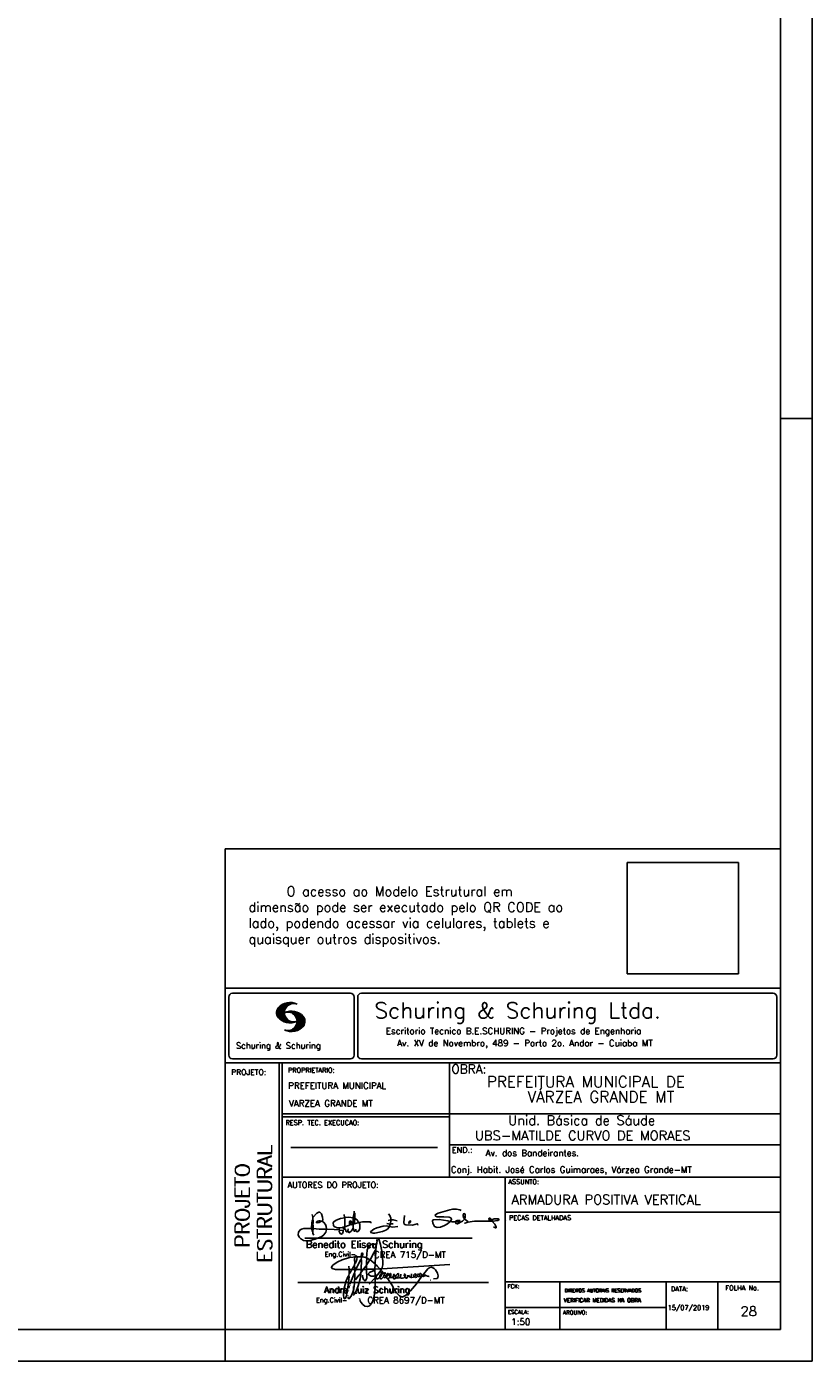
# Model space of a CAD drawing. Extents: x 0 to 119, y 0 to 84.
# Tile 14 of 15: x 94 to 119, y 0 to 42. Entities that reach past the tile are written whole.
import ezdxf

# ---------------------------------------------------------------- set-up
doc = ezdxf.new("R2010")
doc.units = 0
doc.header["$MEASUREMENT"] = 0
doc.layers.get('0').update_dxf_attribs({"linetype": 'CONTINUOUS'})
for name, color, linetype in [('1', 1, 'CONTINUOUS'), ('2', 2, 'CONTINUOUS'), ('8', 8, 'CONTINUOUS')]:
    doc.layers.add(name, color=color, linetype=linetype)
doc.styles.get("Standard").update_dxf_attribs({"font": 'ROMANS.SHX'})
picture_1 = doc.add_image_def('image1.png', size_in_pixel=(300, 300))

# ---------------------------------------------------------------- blocks, each defined once
blk = doc.blocks.new('assinaturabenedito')
at = {"color": 162}
for points in [[(80.21, 160.29), (79.88, 160.45), (79.72, 161.68), (80.29, 161.77), (80.46, 162.01), (80.54, 163.49), (80.37, 163.74), (80.54, 164.8), (80.46, 166.12), (80.29, 166.36), (80.37, 167.51), (82.43, 169.81), (83.41, 170.39), (83.9, 170.39), (84.81, 169.48), (85.38, 167.84), (85.46, 166.36), (85.13, 165.71), (86.12, 164.97), (86.94, 163.98), (87.35, 162.83), (87.43, 161.68), (87.19, 161.52), (83.66, 161.52), (80.46, 161.77)], [(80.46, 167.68), (80.21, 167.84), (79.88, 169.07)], [(96.95, 167.51), (96.79, 169.24)], [(101.55, 163.82), (102.04, 164.31), (102.28, 166.78), (102.28, 167.1), (101.55, 167.19), (101.46, 167.51), (101.96, 170.06), (102.28, 169.81), (102.28, 167.27)], [(101.96, 170.06), (102.04, 170.96)], [(120.99, 164.31), (121.24, 166.12), (121.16, 167.19), (120.66, 168.66), (120.09, 169.57)], [(135.35, 163.57), (135.27, 164.23), (135.11, 164.31), (132.64, 163.57), (129.12, 163.74), (128.62, 163.9), (128.3, 164.15), (128.05, 164.89), (128.46, 168.66)], [(155.13, 165.22), (153.4, 165.22), (152.58, 165.54), (153.16, 166.78), (152.67, 167.35), (151.85, 167.68), (149.14, 168.01), (145.61, 168.01), (144.71, 168.34), (144.46, 168.91), (146.1, 169.9), (152.17, 171.62), (153.65, 171.87), (155.7, 171.87), (157.43, 171.62), (158.08, 171.29)], [(159.89, 166.69), (159.89, 167.1), (160.22, 167.51), (160.22, 168.91), (160.05, 169.48), (159.56, 169.65), (159.23, 168.99), (159.23, 168.42), (159.56, 167.27), (159.8, 167.19)], [(87.43, 161.36), (87.1, 159.8), (86.04, 158.4), (84.97, 157.66), (81.44, 156.27), (78.16, 155.28), (76.68, 155.28), (75.37, 155.53), (73.73, 156.51), (73.15, 157.25), (72.66, 158.56), (72.74, 159.96), (73.65, 161.11), (74.38, 161.52), (75.53, 161.77), (79.64, 161.77)], [(79.55, 161.85), (79.72, 164.8), (79.88, 165.87), (80.21, 166.28)], [(80.21, 160.29), (80.46, 161.6)], [(84.48, 165.54), (84.15, 165.87), (83.57, 165.87), (82.84, 165.71), (82.1, 165.05), (82.59, 164.8), (83.57, 164.97), (84.48, 165.54)], [(84.48, 165.54), (85.05, 165.63)], [(94.08, 161.03), (91.53, 161.36), (87.43, 161.52)], [(94.32, 162.18), (93.09, 162.18), (91.53, 162.83), (91.12, 163.41), (90.96, 164.8), (91.29, 165.38), (92.52, 166.2), (94.82, 167.1), (97.03, 167.43), (97.11, 162.92)], [(94.08, 161.03), (94.32, 162.18), (95.88, 162.34), (96.21, 162.59), (96.95, 162.67)], [(96.87, 161.77), (96.54, 161.77), (95.88, 162.26)], [(96.29, 160.7), (96.87, 161.52)], [(98.59, 160.54), (98.1, 159.96), (97.61, 160.37), (97.36, 161.44), (96.87, 161.6), (97.03, 162.75), (99.08, 163.33), (99.9, 163.9), (100.48, 163.74), (101.3, 164.07), (101.55, 163.9), (101.38, 162.01)], [(101.46, 167.43), (99.17, 167.76), (97.11, 167.51)], [(98.59, 160.54), (99.17, 159.71), (99.58, 159.63), (100.56, 160.62), (101.38, 161.93), (102.12, 160.29), (102.69, 160.78), (103.6, 160.12), (104.42, 160.54), (104.99, 161.85), (104.99, 163.9), (104.66, 164.97), (106.3, 165.3), (110.57, 165.22), (110.74, 164.97), (110.49, 164.56)], [(98.59, 160.54), (98.76, 161.6)], [(99.9, 163.9), (100.48, 164.8), (100.4, 165.63), (99.9, 165.79), (99.49, 165.22), (99.58, 164.23), (99.82, 164.15)], [(101.3, 164.07), (101.55, 167.1)], [(102.04, 164.31), (104.58, 164.97)], [(104.34, 164.97), (103.51, 166.36), (102.69, 166.94), (102.37, 166.94)], [(102.78, 160.78), (102.86, 161.52)], [(110.74, 160.29), (110.57, 159.96), (110.74, 159.63), (111.88, 159.39), (112.87, 159.39), (116.89, 160.21), (118.53, 160.86), (119.68, 161.6), (120.5, 162.83)], [(110.74, 160.29), (112.29, 161.44), (113.94, 162.18), (117.22, 163.08), (118.86, 163.16), (122.22, 162.59), (124.85, 162.83)], [(120.83, 164.15), (119.19, 164.39)], [(121.16, 166.36), (119.76, 166.04)], [(120.83, 164.15), (120.58, 163)], [(120.83, 164.15), (121.07, 164.31), (122.47, 164.23)], [(121.24, 166.2), (121.48, 166.36), (122.55, 166.36), (124.6, 165.87)], [(130.84, 164.8), (130.76, 165.22), (131.25, 165.79), (131.58, 165.71), (131.66, 165.3), (131.41, 164.97), (130.84, 164.8)], [(130.84, 164.8), (130.76, 164.48), (130.92, 164.23)], [(152.26, 165.38), (152.17, 165.54), (151.11, 165.79), (146.68, 166.53), (143.56, 166.36), (143.23, 166.2), (143.15, 165.79), (143.31, 164.56), (144.13, 162.83), (145.61, 162.26), (147.25, 162.51), (149.38, 163.33), (151.02, 164.23), (152.26, 165.38)], [(152.26, 165.38), (152.5, 165.54)], [(155.21, 165.05), (155.13, 165.3), (155.37, 165.71), (156.03, 166.04), (157.26, 166.2), (157.43, 165.87), (157.18, 165.54), (156.6, 165.3), (155.21, 165.05)], [(155.21, 165.05), (155.29, 164.48), (156.19, 164.23), (158.82, 165.63), (159.89, 166.69), (161.36, 165.79), (161.61, 165.3), (161.61, 165.13), (161.12, 164.89), (160.3, 164.64), (159.97, 164.72)], [(161.61, 165.13), (165.22, 165.63), (174, 165.63), (174.41, 165.71), (174.49, 166.28)], [(176.63, 162.1), (176.63, 162.75), (175.81, 164.15), (174.99, 164.97), (174.82, 165.63), (177.36, 166.04), (178.02, 166.28), (178.02, 166.53), (177.78, 166.86), (177.36, 166.94), (175.56, 166.94), (174.66, 166.61), (174.49, 166.36), (173.02, 166.2), (172.61, 166.69), (172.93, 167.19), (173.34, 167.19), (173.75, 166.86), (173.84, 166.45)], [(173.59, 165.63), (173.59, 166.12)], [(174.82, 165.63), (174.58, 165.71)], [(176.63, 162.1), (176.13, 162.1), (175.07, 162.75)], [(176.63, 162.1), (176.63, 162.1)], [(181.55, 165.95), (181.47, 166.12)], [(80.21, 160.29), (80.37, 159.22), (80.87, 158.32)], [(94.08, 161.03), (94.08, 160.86)], [(96.29, 160.7), (94.24, 160.86), (94.08, 160.21), (94.57, 159.14), (95.39, 158.89), (95.8, 159.22), (96.29, 160.29), (96.29, 160.7)]]:
    blk.add_lwpolyline(points, dxfattribs=at)
blk = doc.blocks.new('assinaturanadre')
at = {"color": 162}
for points in [[(-221.7, -2.3), (-221, 0.6), (-220.9, 2.9), (-221.5, 9.6), (-222.8, 15.9), (-224, 19.9), (-224.6, 20.6), (-224.9, 20.7), (-225.2, 20.2), (-225.2, 19.5)], [(-225.9, 15.1), (-226, 13.5), (-226.3, 12), (-226.6, 11.7), (-227.6, 9.5), (-230.5, 4.4), (-229.3, 3.4), (-229.1, 3.4), (-227.4, 1.9), (-226.7, 1.6), (-226.6, 0.8), (-226.9, -2.5), (-226.8, -7.8), (-226.5, -8.7), (-226.9, -9.4), (-226.6, -10.7), (-226.7, -17.3), (-227.1, -21.3), (-227.8, -23.8), (-228.8, -27.2), (-229.6, -28.6), (-230.7, -29.9), (-231.5, -30.5), (-232.5, -30.7), (-234.4, -30.3), (-235.9, -29.2), (-237.4, -27.3), (-238.1, -25.8)], [(-225.3, 18.9), (-225.7, 15.3), (-225.9, 15.1), (-226.3, 15.3), (-226.4, 15.6), (-227.2, 16), (-229.1, 16), (-230.7, 15.2), (-231.9, 13.7), (-232.6, 11.7), (-233, 8.7), (-233.2, 5.9), (-233, 5.4), (-233.3, 2.6), (-233.3, 1.1), (-233.1, 0.6), (-233.3, -0.1), (-233.2, -0.7), (-233.2, -2.6), (-233.7, -2.8), (-235.2, -2.8), (-235.1, -2.2), (-233.4, -0.2)], [(-226.3, 12), (-226.1, 11.9), (-226.1, 10.8), (-226.7, 1.7)], [(-225.3, 18.9), (-225.5, 18.9), (-225.5, 18.5)], [(-225.3, 18.9), (-225.2, 19)], [(-240.5, 6.6), (-246, 6.1), (-251.4, 4.4), (-254.6, 2.9), (-256.8, 1.6), (-258.4, 0.4), (-259, -0.3), (-259.4, -1.1), (-259.4, -1.5), (-258.9, -2.1), (-256.4, -2.8), (-246.5, -3), (-246.2, -2.8), (-246.4, -0.3)], [(-242.2, 0.2), (-243.2, -1.2), (-244, -3), (-246.2, -3)], [(-237.2, 6.7), (-236.9, 6.2), (-237.2, 4.7), (-237.6, 4.3), (-241.1, -3), (-242, -3), (-242.1, 0.8), (-242, 1.5), (-241.5, 1.9), (-240.4, 4.6), (-240.2, 6.6), (-237.4, 6.6), (-237.2, 6.7)], [(-241.9, 6.5), (-242.1, 4.5), (-242, 1.5)], [(-240.5, 6.6), (-240.5, 7), (-241.1, 7.4), (-241.6, 7.2), (-241.8, 6.6)], [(-237.3, 4.5), (-237, 4.1), (-237.1, -2.7), (-237.4, -2.9), (-240.9, -2.9)], [(-240.5, 6.6), (-240.3, 6.6)], [(-237.2, 6.7), (-237, 8.8), (-236.8, 9.3), (-236.5, 9.4), (-236.1, 9.3), (-236, 8.5), (-236.3, 7.1), (-236.6, 6.4), (-236.9, 6.3)], [(-236.5, 6.5), (-235, 6.3), (-233.3, 5.8)], [(-233, 5.4), (-232.7, 5.5), (-230.6, 4.3), (-232.4, 1.6), (-233, 0.9)], [(-230.5, 4.4), (-230.5, 4.4)], [(-226.6, 0.8), (-226.4, 0.8), (-225.2, -0.2), (-225, -0.7), (-223.7, -1.9), (-223.7, -2.4), (-226.8, -2.6)], [(-221.7, -2.3), (-170.7, 0.8)], [(-246.1, -3), (-246.2, -5.8), (-246.1, -6), (-246.4, -7.4), (-246.3, -8.5), (-246.9, -14.5), (-247.6, -20), (-248.4, -23.3), (-249.2, -24.7), (-249.5, -24.9), (-250.1, -24.3), (-250.4, -21.9), (-250.4, -19.9), (-250, -16.8), (-248.4, -11.5), (-246.9, -8), (-246.5, -7.6)], [(-241.9, -4.1), (-242.1, -5.8), (-242, -6), (-242, -7.7), (-242.2, -13.1), (-242.8, -17.4), (-243.4, -20), (-244.7, -22.8), (-246.1, -24.7), (-246.5, -24.9), (-246.8, -24.7), (-247.2, -23.7)], [(-244.3, -3), (-245.3, -5), (-246, -5.8)], [(-242.1, -5.7), (-242.4, -6), (-243.5, -8.3), (-245.6, -14)], [(-242, -2.9), (-243.9, -3)], [(-237.1, -3), (-237.3, -3.9), (-237.3, -4.5), (-237.1, -4.7), (-237.6, -5.8), (-237.4, -6.2), (-238, -9.8), (-238.6, -12.6), (-239.7, -15.9), (-241.8, -20.8), (-242.6, -21.8), (-243.3, -22.1)], [(-241.1, -3), (-241.5, -4), (-241.9, -4.1), (-242, -3.1)], [(-237.6, -5.8), (-239, -7.2), (-241.4, -10.6)], [(-235.3, -2.6), (-235.8, -3), (-237.1, -2.9)], [(-235.9, -3), (-236.1, -3.6), (-237, -4.6)], [(-233.1, -2.8), (-233, -9.3), (-233.2, -9.9), (-233.9, -11.2), (-234.3, -11.3), (-234.9, -11), (-235.4, -10.3), (-236.1, -8.1), (-236.2, -7.2)], [(-226.9, -2.6), (-233.2, -2.7)], [(-226.8, -7.6), (-227.8, -7.9), (-229.6, -7.9), (-230.7, -7.5), (-231.7, -6.7), (-231.8, -6), (-231, -5.1), (-228.3, -3.8), (-227.7, -3.8)], [(-226.9, -9.3), (-231.2, -13.8)], [(-222.4, -3.3), (-222.4, -3.7), (-225, -6.8), (-226.6, -7.4)], [(-226, -8.5), (-226.4, -8.6)], [(-225.1, -6.9), (-226, -8.5), (-225.9, -8.8), (-226, -9.7), (-225.5, -10), (-225, -10), (-223.2, -9)], [(-221.7, -2.3), (-223.6, -2.4)], [(-221.4, -4.9), (-222.2, -5.3), (-222.3, -6.1), (-222.8, -6.7), (-223.1, -8), (-223.1, -8.9), (-222.7, -9.8), (-222.3, -9.9), (-222, -9.8), (-220.5, -8.5)], [(-221.2, -5.1), (-221.3, -6.1), (-221.6, -6.7), (-222.4, -8.1), (-222.9, -8.4)], [(-221.9, -2.4), (-222.4, -3.3), (-222.8, -2.9), (-222.8, -2.6)], [(-222.4, -3.7), (-221.4, -4.4), (-221.4, -4.9), (-220.8, -5.2), (-220.3, -5.9), (-220, -6), (-219.5, -5.3), (-219.1, -5.3), (-219, -5.5), (-219.4, -6.5), (-220, -7), (-220.2, -7.6), (-220.5, -8.5), (-220, -9), (-219.6, -9.1), (-218.4, -8.5), (-217.9, -9.4), (-217.3, -9.7), (-216, -9.1), (-215.7, -8.7), (-215, -9), (-214.3, -9), (-213, -7.8), (-212.9, -7.1), (-212.7, -6.6), (-212.4, -6.6), (-212.2, -6.9), (-212.3, -7.8), (-212.6, -8.1), (-213, -8)], [(-220, -6), (-219.8, -6.7)], [(-219.8, -6.8), (-219.9, -7.1)], [(-219.8, -6.9), (-218.6, -7.9), (-218.3, -7.7), (-217.6, -6.2), (-217.3, -5.8), (-216.9, -6), (-216.8, -6.8), (-217.6, -7.8), (-218.4, -8.2), (-218.5, -8)], [(-218.4, -8.2), (-218.4, -8.5)], [(-190.5, -6.8), (-189.5, -7.3), (-189.8, -7.8), (-190.4, -8.1), (-191.6, -8), (-195.8, -13.7), (-200.2, -18.9), (-203.3, -21.9), (-205, -23), (-206.1, -23.3), (-207.5, -23.2), (-208.5, -22.7), (-210.9, -20.2), (-212.6, -17.7), (-213.8, -15.2), (-216.8, -10.6), (-217.2, -9.8)], [(-215.5, -8.3), (-215.9, -7.7), (-215.9, -6.8), (-215.5, -6), (-215.2, -6), (-215, -6.3), (-214.9, -7.2), (-215.5, -8.3)], [(-215.5, -8.3), (-215.5, -8.6)], [(-212.7, -8.1), (-213, -9.4), (-212.9, -9.8), (-212.3, -10), (-211.2, -9.5), (-210.9, -9.3), (-211.3, -8.6), (-211.3, -8.1), (-210.9, -7.2), (-210, -6.1), (-209.3, -6), (-209.1, -7.2), (-209.5, -8.1), (-210.4, -9.1), (-210.2, -9.4), (-208.7, -9.2), (-207.9, -8.6), (-207.4, -6.8), (-207.5, -6.4)], [(-212.7, -6.6), (-212.9, -6.3)], [(-210.4, -9.1), (-210.9, -9.2)], [(-204.5, -8.1), (-204.5, -8.5), (-205.3, -9.1), (-206.3, -9.5), (-207.5, -9.3), (-207.9, -8.8)], [(-204.5, -8.1), (-204, -7.8), (-204, -7), (-204.4, -6.4), (-204.8, -6.4), (-204.9, -7.7), (-204.5, -8.1)], [(-202.2, -7.2), (-202.1, -8.1), (-203, -9.3), (-203.5, -9.3), (-204.5, -8.6)], [(-201.4, -7.1), (-201.5, -7.5), (-201.3, -8.2), (-200.6, -8.7), (-200, -8.7)], [(-201.1, -6.5), (-201.1, -6.5)], [(-196.3, -7.5), (-197.2, -8.3), (-198.1, -8.7), (-199.2, -9), (-199.8, -9), (-199.9, -8.6), (-199.5, -7.1), (-199.5, -6.2)], [(-196.3, -7.5), (-196.1, -6.8), (-196.2, -6.4), (-197, -6.2), (-197.6, -6.8), (-197.7, -7.3), (-197.7, -7.8), (-197.5, -8.2)], [(-194.8, -7.9), (-195.8, -8.7), (-196.5, -8.8), (-197.2, -8.4)], [(-194.8, -7.2), (-194.3, -6.7), (-194.3, -6.4), (-194.8, -6.7), (-194.8, -7.2)], [(-194.8, -7.2), (-194.8, -8), (-194.6, -8.1), (-193.1, -8.1), (-192.1, -7.8), (-191.7, -8)], [(-192.1, -7.7), (-191.7, -7.1), (-192, -6.5), (-192.6, -6), (-193.1, -6), (-193.3, -7.1), (-192.6, -7.8)], [(-190.5, -6.8), (-191.3, -7.9)], [(-190.5, -6.8), (-190.2, -6.2), (-187.1, -2.4), (-185.6, -1.4), (-184.4, -1.2), (-182.5, -2.2), (-181.3, -3.2), (-179.9, -5.6), (-179.4, -7.6), (-179.6, -8.8), (-180.2, -9.6), (-183, -10)], [(-189.4, -7.2), (-189.1, -7), (-188.8, -7.3)], [(-189.4, -7.2), (-189.2, -7.6), (-188.7, -7.4), (-187.4, -7.8), (-186.7, -7.8), (-186.5, -8.1), (-186.1, -8.2)], [(-246.8, -18.6), (-246.9, -19.1)], [(-246.4, -16.4), (-246.4, -16.8)], [(-246.1, -15.4), (-246.2, -16.1)], [(-245.8, -14.5), (-245.9, -15)], [(-185.4, -10.8), (-185.2, -10.8)], [(-247.3, -22.3), (-247.3, -22.9)], [(-238.4, -24.6), (-238.4, -24.8)], [(-238.3, -25.2), (-238.2, -25.5)]]:
    blk.add_lwpolyline(points, dxfattribs=at)

msp = doc.modelspace()

# ---------------------------------------------------------------- linework, layer by layer
at = {"layer": '1', "linetype": 'Continuous'}
for p, q in [((118.900002, 0), (118.900002, 84.099998)), ((117.900002, 29.700001), (118.900002, 29.700001)), ((100.400002, 0), (100.400002, 1)), ((0, 0), (118.900002, 0))]:
    msp.add_line(p, q, dxfattribs=at)
at = {"layer": '2', "linetype": 'Continuous'}
for p, q in [((100.400002, 1), (100.400002, 16.142713)), ((117.900002, 16.142713), (100.400002, 16.142713)), ((100.400002, 11.755142), (117.900002, 11.755135)), ((100.515984, 11.477417), (100.515984, 9.648308)), ((100.632485, 11.593918), (104.348992, 11.593918)), ((104.465493, 11.477417), (104.465493, 9.648308)), ((104.578744, 11.477417), (104.578744, 9.648308)), ((104.695245, 11.593918), (117.667504, 11.593918)), ((117.784005, 11.477417), (117.784005, 9.648308)), ((102.021768, 10.985771), (102.328317, 11.292321)), ((102.022119, 10.971993), (102.345925, 11.295792)), ((102.022164, 11.000305), (102.308007, 11.286148)), ((102.022485, 10.958214), (102.364266, 11.300003)), ((102.024362, 11.016648), (102.2884, 11.280686)), ((102.024468, 10.94606), (102.381127, 11.302727)), ((102.026574, 11.03299), (102.265405, 11.271813)), ((102.026696, 10.934159), (102.39631, 11.303772)), ((102.028939, 10.922257), (102.412332, 11.305649)), ((102.032174, 10.911354), (102.426827, 11.306015)), ((102.032433, 11.052986), (102.239465, 11.26001)), ((102.035912, 10.900948), (102.44201, 11.307053)), ((102.039254, 11.073952), (102.210519, 11.245209)), ((102.039651, 10.890557), (102.456277, 11.307183)), ((102.043557, 10.880333), (102.469247, 11.306015)), ((102.048608, 10.871239), (102.32058, 11.143219)), ((102.052743, 11.10157), (102.17431, 11.223145)), ((102.053643, 10.862129), (102.302117, 11.110611)), ((102.058679, 10.853035), (102.291589, 11.085945)), ((102.064263, 10.84449), (102.283593, 11.06382)), ((102.070779, 10.836869), (102.279656, 11.045746)), ((102.077294, 10.829247), (102.275872, 11.027817)), ((102.08381, 10.821625), (102.274163, 11.011971)), ((102.090554, 10.814232), (102.27311, 10.996781)), ((102.096932, 10.807419), (102.270303, 10.980797)), ((102.10473, 10.800133), (102.273202, 10.968598)), ((102.111825, 10.793083), (102.274117, 10.955384)), ((102.119164, 10.786293), (102.275155, 10.942276)), ((102.33149, 10.998619), (102.346154, 11.013283)), ((102.348687, 11.001663), (102.365319, 11.018303)), ((102.363152, 11.001992), (102.384881, 11.023735)), ((102.377603, 11.00232), (102.401895, 11.026612)), ((102.392068, 11.002648), (102.419473, 11.030045)), ((102.40458, 11.001007), (102.435235, 11.03167)), ((102.408669, 11.231301), (102.483056, 11.305702)), ((102.41723, 10.999535), (102.451501, 11.033806)), ((102.429986, 10.998154), (102.466195, 11.034363)), ((102.438058, 11.246552), (102.495736, 11.30423)), ((102.441216, 10.99524), (102.480889, 11.03492)), ((102.452432, 10.992317), (102.495599, 11.035485)), ((102.462869, 11.257233), (102.508401, 11.302758)), ((102.464333, 10.990074), (102.508981, 11.034729)), ((102.474877, 10.986489), (102.523156, 11.034767)), ((102.481973, 11.2622), (102.521234, 11.301461)), ((102.484323, 10.981789), (102.536187, 11.033654)), ((102.494317, 10.977654), (102.548455, 11.031792)), ((102.502465, 11.268563), (102.533059, 11.299149)), ((102.504601, 10.973801), (102.561593, 11.0308)), ((102.514306, 10.969368), (102.573754, 11.028824)), ((102.518487, 11.270424), (102.5449, 11.296837)), ((102.522408, 10.963333), (102.585229, 11.026146)), ((102.532495, 10.959282), (102.597604, 11.024391)), ((102.534478, 11.272286), (102.557, 11.294808)), ((102.540383, 10.953034), (102.608834, 11.021485)), ((102.549111, 10.947632), (102.619698, 11.018219)), ((102.550469, 11.274147), (102.568551, 11.292221)), ((102.556161, 10.940537), (102.630761, 11.015137)), ((102.565194, 10.93544), (102.64187, 11.012116)), ((102.572106, 10.928208), (102.65223, 11.008339)), ((102.579827, 10.921784), (102.662606, 11.004555)), ((102.585916, 10.913735), (102.673303, 11.001122)), ((102.594003, 10.907692), (102.683312, 10.997002)), ((102.599908, 10.899468), (102.692727, 10.992279)), ((102.606622, 10.892029), (102.702447, 10.987854)), ((102.611749, 10.883019), (102.712228, 10.983506)), ((102.617654, 10.874802), (102.721871, 10.979012)), ((102.623757, 10.866768), (102.730432, 10.973442)), ((102.629495, 10.858353), (102.739999, 10.968857)), ((102.633523, 10.848244), (102.748651, 10.963379)), ((102.638391, 10.83899), (102.757043, 10.957634)), ((102.643319, 10.829773), (102.765557, 10.952019)), ((102.648354, 10.817597), (102.775674, 10.944924)), ((102.652337, 10.806755), (102.785027, 10.939453)), ((102.126824, 10.779808), (102.277612, 10.930596)), ((102.134484, 10.773323), (102.280084, 10.918923)), ((102.142129, 10.766846), (102.28254, 10.90725)), ((102.150094, 10.760674), (102.285897, 10.896469)), ((102.158334, 10.754769), (102.289651, 10.886078)), ((102.166573, 10.748863), (102.293405, 10.875695)), ((102.174798, 10.742966), (102.297204, 10.865357)), ((102.183389, 10.737427), (102.302072, 10.856102)), ((102.192224, 10.732109), (102.306954, 10.84684)), ((102.201058, 10.726807), (102.311837, 10.837578)), ((102.209878, 10.721497), (102.316918, 10.828537)), ((102.219186, 10.71666), (102.322839, 10.820305)), ((102.228631, 10.711968), (102.328744, 10.812088)), ((102.238076, 10.707276), (102.334664, 10.803864)), ((102.247537, 10.702599), (102.340798, 10.795861)), ((102.257638, 10.698563), (102.347695, 10.78862)), ((102.267739, 10.694519), (102.354608, 10.781388)), ((102.277825, 10.690483), (102.361505, 10.774155)), ((102.288201, 10.686714), (102.368585, 10.767105)), ((102.299005, 10.683373), (102.376473, 10.760849)), ((102.309792, 10.680031), (102.384362, 10.754601)), ((102.320596, 10.676697), (102.392251, 10.74836)), ((102.33207, 10.674027), (102.400323, 10.742287)), ((102.343621, 10.671448), (102.409234, 10.737053)), ((102.355172, 10.668869), (102.41813, 10.731819)), ((102.367196, 10.666748), (102.427041, 10.726586)), ((102.379601, 10.665009), (102.436257, 10.721665)), ((102.391992, 10.663277), (102.446252, 10.717522)), ((102.404778, 10.661919), (102.456246, 10.713379)), ((102.41813, 10.661141), (102.466226, 10.709244)), ((102.431497, 10.660355), (102.476907, 10.705773)), ((102.445306, 10.660042), (102.488122, 10.702851)), ((102.459756, 10.660355), (102.499337, 10.699936)), ((102.471292, 10.38913), (102.89573, 10.813568)), ((102.474206, 10.660668), (102.510674, 10.697136)), ((102.485131, 10.388832), (102.900948, 10.804665)), ((102.490594, 10.661675), (102.523843, 10.694931)), ((102.498956, 10.388527), (102.904992, 10.794571)), ((102.508157, 10.663521), (102.537621, 10.692986)), ((102.513772, 10.389206), (102.907525, 10.782967)), ((102.525292, 10.66594), (102.550775, 10.691422)), ((102.528802, 10.390091), (102.910821, 10.77211)), ((102.541863, 10.668862), (102.565743, 10.692742)), ((102.544091, 10.391251), (102.914102, 10.761261)), ((102.560266, 10.672806), (102.580132, 10.692681)), ((102.56054, 10.393555), (102.915566, 10.748596)), ((102.576974, 10.395859), (102.917245, 10.736138)), ((102.580102, 10.677895), (102.59446, 10.692261)), ((102.59446, 10.692261), (102.596536, 10.694336)), ((102.594857, 10.399597), (102.918939, 10.723679)), ((102.598123, 10.683296), (102.610558, 10.69574)), ((102.613046, 10.403664), (102.918511, 10.709122)), ((102.617166, 10.689835), (102.625375, 10.698044)), ((102.622354, 10.554344), (102.891091, 10.823075)), ((102.632821, 10.409302), (102.91813, 10.694611)), ((102.63308, 10.695977), (102.639565, 10.702462)), ((102.640725, 10.586838), (102.886773, 10.832894)), ((102.648705, 10.608963), (102.881814, 10.842072)), ((102.653298, 10.415634), (102.917764, 10.680092)), ((102.656198, 10.794724), (102.793786, 10.932312)), ((102.65693, 10.63131), (102.875085, 10.849472)), ((102.65986, 10.781189), (102.803063, 10.924393)), ((102.660699, 10.649239), (102.870355, 10.858895)), ((102.662652, 10.768639), (102.811746, 10.91774)), ((102.66517, 10.667847), (102.863503, 10.866165)), ((102.665231, 10.753647), (102.820916, 10.90934)), ((102.666238, 10.683037), (102.857552, 10.874352)), ((102.666314, 10.73967), (102.829202, 10.90255)), ((102.667291, 10.698235), (102.849771, 10.880722)), ((102.667901, 10.725861), (102.836678, 10.894646)), ((102.668115, 10.711846), (102.843789, 10.887528)), ((102.6764, 10.424599), (102.913491, 10.66169)), ((102.701272, 10.435334), (102.910226, 10.644287)), ((102.729577, 10.449501), (102.90162, 10.621544)), ((102.766122, 10.471909), (102.889016, 10.594803)), ((102.845025, 10.536675), (102.85772, 10.54937)), ((102.35032, 10.409546), (102.362588, 10.421799)), ((102.361459, 10.40654), (102.376412, 10.421486)), ((102.372598, 10.403542), (102.390222, 10.421173)), ((102.383752, 10.400551), (102.406152, 10.422959)), ((102.395669, 10.398346), (102.422158, 10.424828)), ((102.407601, 10.396141), (102.439584, 10.428116)), ((102.419549, 10.393929), (102.458703, 10.43309)), ((102.432137, 10.392388), (102.479928, 10.440178)), ((102.444955, 10.391075), (102.504067, 10.450188)), ((102.457772, 10.389756), (102.537148, 10.469132)), ((100.400002, 9.399994), (117.900002, 9.399994)), ((100.632485, 9.531807), (104.348992, 9.531807)), ((102.100381, 5.799996), (102.100381, 9.399994)), ((102.200387, 5.799996), (102.200387, 9.399994)), ((104.695245, 9.531807), (117.667504, 9.531807)), ((107.468575, 6.816429), (107.468575, 9.399994)), ((117.900002, 9.399994), (117.900002, 1)), ((107.468575, 7.799995), (102.200387, 7.799995)), ((107.468575, 7.699995), (102.200387, 7.699995)), ((107.468575, 7.799995), (117.900002, 7.800003)), ((102.470308, 6.739054), (107.088884, 6.739054)), ((107.468575, 6.816429), (117.900002, 6.816437)), ((107.468575, 6.816429), (107.468575, 5.799996)), ((102.100381, 1), (102.100381, 5.799996)), ((102.200387, 1), (102.200387, 5.799996)), ((102.200387, 5.799996), (117.900002, 5.799996)), ((109.220956, 4.799996), (109.220956, 5.799996)), ((109.220954, 4.701716), (117.900001, 4.701724)), ((109.220956, 1), (109.220956, 4.799996)), ((102.911416, 3.880457), (108.189851, 3.880457)), ((102.697602, 2.480272), (108.694489, 2.480272)), ((109.220956, 2.505768), (117.900002, 2.505776)), ((110.946786, 1), (110.946786, 2.505776)), ((114.296472, 1), (114.296472, 2.505776)), ((115.92097, 1), (115.92097, 2.505774)), ((109.220956, 1.691735), (114.296472, 1.691742)), ((117.900002, 1), (100.400002, 1))]:
    msp.add_line(p, q, dxfattribs=at)
for centre, radius, start, end in [((100.632485, 11.477417), 0.116502, 90, 180), ((104.348992, 11.477417), 0.116502, 0, 90), ((104.695245, 11.477417), 0.116502, 90, 180), ((117.667504, 11.477417), 0.116502, 0, 90), ((102.265145, 10.98227), 0.243989, 140.229431, 231.895096), ((102.448083, 10.815277), 0.491555, 63.393265, 138.909058), ((102.563226, 10.98333), 0.291044, 68.851509, 291.148499), ((102.492333, 10.543831), 0.491555, 41.090942, 116.606735), ((102.377191, 10.711891), 0.291044, 248.851501, 111.148491), ((102.448083, 11.15139), 0.491555, 218.229782, 296.60672), ((102.492333, 10.879952), 0.491555, 243.393265, 321.770233), ((102.675271, 10.710823), 0.243989, 308.104889, 39.770576), ((100.632485, 9.648308), 0.116502, 180, 270), ((104.348992, 9.648308), 0.116502, 270, 0), ((104.695245, 9.648308), 0.116502, 180, 270), ((117.667504, 9.648308), 0.116502, 270, 0)]:
    msp.add_arc(centre, radius, start, end, dxfattribs=at)
at = {"layer": '8', "linetype": 'Continuous'}
for p, q in [((117.900002, 1), (117.900002, 83.099998)), ((2.5, 1), (117.900002, 1))]:
    msp.add_line(p, q, dxfattribs=at)

# ---------------------------------------------------------------- block references
at = {"xscale": 0.06, "yscale": 0.06, "zscale": 0.06}
msp.add_blockref('assinaturabenedito', (98.348423, -5.523744), dxfattribs=at)
at = {"linetype": 'Continuous', "xscale": 0.042, "yscale": 0.042, "zscale": 0.042}
msp.add_blockref('assinaturanadre', (114.649684, 3.01472), dxfattribs=at)

# ---------------------------------------------------------------- texts
at = {"linetype": 'Continuous', "insert": (101.138304, 14.957831), "char_height": 0.3, "attachment_point": 1}
msp.add_mtext_dynamic_manual_height_columns('^IO acesso ao Modelo Estrutural em dimensão pode ser executado pelo QR CODE ao lado, podendo acessar via celulares, tablets e quaisquer outros dispositivos.', width=10.84065058, gutter_width=1.5, heights=[3.742444], dxfattribs=at)
at = {"layer": '1', "linetype": 'Continuous'}
for s, height, p in [('PREFEITURA MUNICIPAL DE', 0.35, (108.646575, 8.633815)), (' VÁRZEA GRANDE MT', 0.35, (109.688936, 8.159332)), ('Unid. Básica de Sáude', 0.3, (109.322018, 7.441803)), ('UBS-MATILDE CURVO DE MORAES', 0.3, (108.274186, 6.963667)), ('Av. dos Bandeirantes.', 0.2, (108.608694, 6.465806)), ('Conj. Habit. José Carlos Guimaraes, Várzea Grande-MT', 0.2, (107.51431, 5.940867)), ('ARMADURA POSITIVA VERTICAL', 0.3, (109.424616, 4.94503))]:
    msp.add_text(s, height=height, dxfattribs=at).set_placement(p)
at = {"layer": '1', "linetype": 'Continuous', "insert": (116.641528, 1.729188), "char_height": 0.3, "attachment_point": 1}
msp.add_mtext_dynamic_manual_height_columns('28', width=0.86139052, gutter_width=1, heights=[0], dxfattribs=at)
at = {"layer": '2', "linetype": 'Continuous'}
for s, height, p in [('Schuring & Schuring Ltda.', 0.5, (105.106835, 10.806786)), ('Escritorio Tecnico B.E.SCHURING - Projetos de Engenharia', 0.2, (105.464669, 10.308487)), ('Av. XV de Novembro, 489 - Porto 2o. Andar - Cuiaba MT', 0.2, (105.82319, 9.925888)), ('Schuring & Schuring', 0.19, (100.744332, 9.851486)), ('OBRA:', 0.278755, (107.532105, 9.070375)), ('PROJETO:', 0.175, (100.593148, 9.021591)), ('PROPRIETARIO:', 0.15, (102.38453, 9.097367)), ('PREFEITURA MUNICIPAL', 0.2, (102.390638, 8.588706)), ('VARZEA GRANDE MT', 0.2, (102.412159, 8.027363)), ('RESP. TEC. EXECUCAO:', 0.15, (102.306001, 7.444514)), ('END.:', 0.185837, (107.543763, 6.565421)), ('AUTORES DO PROJETO:', 0.185837, (102.37201, 5.463953)), ('ASSUNTO:', 0.15, (109.325458, 5.581304)), ('PECAS DETALHADAS', 0.15, (109.342866, 4.447065)), ('Benedito Eliseu Schuring', 0.22, (102.938317, 3.577287)), ('Benedito Eliseu Schuring', 0.22, (102.949792, 3.577287)), ('Eng.Civil-', 0.15, (103.537205, 3.298847)), ('CREA 715/D-MT', 0.2, (105.090738, 3.262761)), ('Andre Luiz Schuring', 0.2, (103.516735, 2.158082)), ('Andre Luiz Schuring', 0.2, (103.534292, 2.149201)), ('FCK:', 0.125, (109.300759, 2.299423)), ('DIREITOS AUTORAIS RESERVADOS', 0.11, (111.09472, 2.176125)), ('DIREITOS AUTORAIS RESERVADOS', 0.11, (111.103692, 2.176125)), ('DATA:', 0.15, (114.44804, 2.2071)), ('FOLHA No.', 0.15, (116.16551, 2.23814)), ('Eng.Civil-', 0.15, (103.262769, 1.853249)), ('CREA 8697/D-MT', 0.2, (104.883336, 1.825346)), ('VERIFICAR MEDIDAS NA OBRA', 0.125, (111.071481, 1.861862)), ('VERIFICAR MEDIDAS NA OBRA', 0.125, (111.080453, 1.861862)), ('15/07/2019', 0.15, (114.344341, 1.615775)), ('ESCALA:', 0.125, (109.307031, 1.490738)), ('1:50', 0.2, (109.417031, 1.144112)), ('ARQUIVO:', 0.125, (111.04905, 1.475601))]:
    msp.add_text(s, height=height, dxfattribs=at).set_placement(p)
for s, p in [('ESTRUTURAL', (101.873727, 3.12536)), ('ESTRUTURAL', (101.873727, 3.094507)), ('PROJETO', (101.169091, 3.606125)), ('PROJETO', (101.169091, 3.575272))]:
    msp.add_text(s, height=0.45, rotation=90, dxfattribs=at).set_placement(p)

# ---------------------------------------------------------------- pictures from other files: only their frames are drawn
at = {"linetype": 'Continuous'}
image = msp.add_image(picture_1, insert=(113.068107, 12.209568), size_in_units=(3.506887, 3.506887), dxfattribs=at)
image.dxf.flags = 15

doc.saveas('drawing.dxf')
